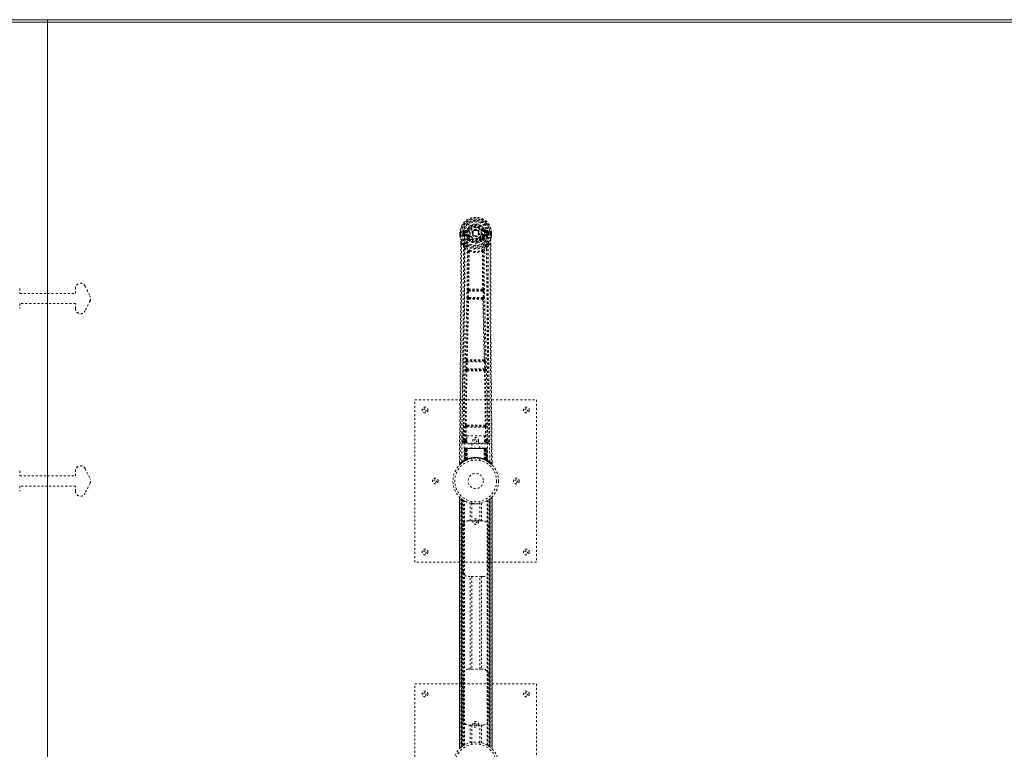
# Model space of a CAD drawing. Header units: inches. Extents: x 38 to 229, y 77 to 137.
# Tile 6 of 8: x 132 to 180, y 101 to 137. Entities that reach past the tile are written whole.
import ezdxf

# ---------------------------------------------------------------- set-up
doc = ezdxf.new("R2010")
doc.units = ezdxf.units.IN
doc.header["$MEASUREMENT"] = 0
doc.linetypes.add('SLD-Dashed', pattern=[0.075, 0.05, -0.025])
doc.linetypes.add('SLD-Solid', pattern=[0])

msp = doc.modelspace()

# ---------------------------------------------------------------- linework, layer by layer
at = {"color": 7, "linetype": 'SLD-Solid', "lineweight": 15}
for p, q in [((37.543, 136.911), (133.293, 136.911)), ((133.293, 136.793), (37.661, 136.793)), ((133.293, 136.793), (37.661, 136.793)), ((133.293, 136.793), (133.293, 136.911)), ((133.293, 136.911), (229.043, 136.911)), ((133.293, 136.911), (133.293, 136.793)), ((133.293, 136.793), (133.293, 77.529)), ((228.925, 136.793), (133.293, 136.793)), ((133.293, 77.529), (133.293, 136.793)), ((228.925, 136.793), (133.293, 136.793))]:
    msp.add_line(p, q, dxfattribs=at)
at = {"color": 7, "linetype": 'SLD-Dashed', "lineweight": 0}
for p, q in [((153.631, 126.392), (153.632, 126.275)), ((153.635, 126.392), (153.631, 126.392)), ((153.632, 126.393), (153.633, 126.275)), ((153.632, 126.275), (153.632, 126.271)), ((153.688, 126.392), (153.635, 126.392)), ((153.661, 126.391), (153.661, 126.275)), ((153.711, 126.391), (153.688, 126.392)), ((153.717, 126.391), (153.711, 126.391)), ((153.867, 126.391), (153.717, 126.391)), ((153.782, 126.318), (153.782, 126.39)), ((153.782, 126.318), (153.812, 126.32)), ((153.782, 126.318), (153.782, 126.318)), ((153.817, 126.39), (153.812, 126.39)), ((153.812, 126.39), (153.812, 126.32)), ((153.812, 126.319), (153.818, 126.3)), ((153.818, 126.313), (153.817, 126.39)), ((153.818, 126.3), (153.818, 126.313)), ((153.824, 126.276), (153.827, 126.271)), ((153.837, 126.261), (153.827, 126.271)), ((153.954, 126.535), (153.835, 126.512)), ((153.852, 126.324), (153.852, 126.294)), ((153.852, 126.324), (153.982, 126.324)), ((153.982, 126.269), (153.852, 126.294)), ((153.852, 126.294), (153.982, 126.294)), ((153.865, 126.476), (153.982, 126.496)), ((153.865, 126.476), (153.865, 126.446)), ((153.982, 126.476), (153.865, 126.476)), ((153.982, 126.446), (153.865, 126.446)), ((153.982, 126.496), (153.982, 126.476)), ((153.982, 126.446), (153.982, 126.476)), ((153.982, 126.324), (153.982, 126.294)), ((153.982, 126.269), (153.982, 126.294)), ((153.987, 126.563), (154.042, 126.54)), ((154.038, 126.531), (154.042, 126.54)), ((154.042, 126.54), (154.064, 126.53)), ((154.567, 126.385), (154.566, 126.369)), ((154.567, 126.393), (154.567, 126.385)), ((154.757, 126.53), (154.78, 126.54)), ((154.78, 126.54), (154.784, 126.531)), ((154.839, 126.496), (154.956, 126.476)), ((154.839, 126.496), (154.839, 126.476)), ((154.956, 126.476), (154.839, 126.476)), ((154.839, 126.446), (154.839, 126.476)), ((154.956, 126.446), (154.839, 126.446)), ((154.839, 126.324), (154.839, 126.294)), ((154.839, 126.324), (154.969, 126.324)), ((154.969, 126.294), (154.839, 126.269)), ((154.839, 126.269), (154.839, 126.294)), ((154.839, 126.294), (154.969, 126.294)), ((154.986, 126.512), (154.867, 126.535)), ((154.954, 126.392), (154.954, 126.391)), ((155.104, 126.391), (154.954, 126.391)), ((154.956, 126.446), (154.956, 126.476)), ((154.969, 126.294), (154.969, 126.324)), ((154.994, 126.272), (154.984, 126.261)), ((154.994, 126.272), (154.997, 126.276)), ((155.004, 126.39), (155.01, 126.39)), ((155.004, 126.313), (155.004, 126.39)), ((155.009, 126.319), (155.004, 126.3)), ((155.004, 126.3), (155.004, 126.313)), ((155.009, 126.32), (155.01, 126.39)), ((155.009, 126.32), (155.039, 126.318)), ((155.039, 126.391), (155.039, 126.318)), ((155.039, 126.391), (155.039, 126.391)), ((155.039, 126.318), (155.039, 126.318)), ((155.11, 126.391), (155.104, 126.391)), ((155.133, 126.392), (155.11, 126.391)), ((155.186, 126.392), (155.133, 126.392)), ((155.16, 126.275), (155.161, 126.391)), ((155.19, 126.392), (155.186, 126.392)), ((155.189, 126.275), (155.189, 126.393)), ((155.19, 126.392), (155.19, 126.275)), ((155.19, 126.271), (155.19, 126.275)), ((153.674, 125.893), (153.674, 125.791)), ((153.675, 125.892), (153.675, 125.79)), ((153.704, 125.891), (153.8, 125.776)), ((153.837, 126.261), (153.953, 126.24)), ((154.037, 126.228), (154.03, 126.239)), ((154.064, 126.239), (154.037, 126.228)), ((154.039, 126.079), (154.039, 126.102)), ((154.058, 126.034), (154.046, 126.051)), ((154.063, 126.107), (154.063, 126.084)), ((154.784, 126.228), (154.757, 126.239)), ((154.759, 126.084), (154.759, 126.107)), ((154.775, 126.051), (154.764, 126.034)), ((154.782, 126.079), (154.782, 126.102)), ((154.792, 126.239), (154.784, 126.228)), ((154.869, 126.24), (154.984, 126.261)), ((154.984, 126.261), (154.984, 126.261)), ((154.984, 126.261), (154.984, 126.261)), ((155.022, 125.776), (155.118, 125.891)), ((155.146, 125.803), (155.146, 125.892)), ((155.147, 125.893), (155.147, 125.804)), ((153.859, 125.664), (153.8, 125.776)), ((155.022, 125.776), (154.962, 125.664)), ((131.918, 123.661), (131.918, 123.411)), ((131.918, 123.411), (133.293, 123.411)), ((133.293, 123.411), (134.668, 123.411)), ((134.668, 123.411), (134.668, 123.661)), ((135.141, 123.773), (135.391, 123.273)), ((154, 123.211), (154.012, 123.52)), ((154.012, 123.52), (154.015, 123.554)), ((154.032, 123.61), (154.031, 123.61)), ((154.045, 123.209), (154.057, 123.518)), ((154.057, 123.518), (154.765, 123.518)), ((154.075, 123.563), (154.076, 123.563)), ((154.746, 123.563), (154.075, 123.563)), ((154.746, 123.563), (154.746, 123.563)), ((154.765, 123.518), (154.777, 123.209)), ((154.791, 123.61), (154.79, 123.61)), ((154.809, 123.52), (154.807, 123.554)), ((154.821, 123.211), (154.809, 123.52)), ((133.293, 122.911), (131.918, 122.911)), ((131.918, 122.911), (131.918, 122.661)), ((134.668, 122.911), (133.293, 122.911)), ((134.668, 122.661), (134.668, 122.911)), ((135.391, 123.049), (135.141, 122.549)), ((154.023, 123.117), (154.01, 123.121)), ((154.777, 123.209), (154.045, 123.209)), ((154.067, 123.16), (154.055, 123.164)), ((154.055, 123.164), (154.767, 123.164)), ((154.767, 123.164), (154.754, 123.16)), ((154.798, 123.117), (154.811, 123.121)), ((153.931, 119.689), (153.942, 120.041)), ((153.955, 120.132), (153.955, 120.131)), ((153.975, 119.687), (153.986, 120.04)), ((153.986, 120.04), (154.835, 120.04)), ((154, 120.085), (154, 120.085)), ((154.822, 120.085), (154, 120.085)), ((154.821, 120.085), (154.822, 120.085)), ((154.835, 120.04), (154.846, 119.687)), ((154.867, 120.131), (154.866, 120.132)), ((154.891, 119.689), (154.88, 120.041)), ((153.938, 119.599), (153.944, 119.596)), ((154.846, 119.687), (153.975, 119.687)), ((153.988, 119.64), (153.983, 119.643)), ((153.983, 119.643), (154.839, 119.643)), ((154.839, 119.643), (154.833, 119.64)), ((154.878, 119.596), (154.883, 119.599)), ((151.411, 110.161), (151.411, 118.161)), ((151.411, 118.161), (157.411, 118.161)), ((157.411, 118.161), (157.411, 110.161)), ((153.802, 116.918), (153.795, 116.104)), ((153.887, 116.158), (153.894, 116.818)), ((153.931, 116.157), (153.938, 116.817)), ((153.985, 116.908), (153.936, 116.907)), ((153.938, 116.817), (154.883, 116.817)), ((153.947, 116.861), (153.995, 116.861)), ((153.995, 116.861), (154.827, 116.861)), ((154.827, 116.861), (154.874, 116.861)), ((154.885, 116.907), (154.837, 116.908)), ((154.883, 116.817), (154.89, 116.157)), ((154.935, 116.158), (154.928, 116.818)), ((155.027, 116.104), (155.02, 116.918)), ((153.794, 116.104), (153.794, 116.103)), ((153.794, 116.103), (153.795, 116.093)), ((153.794, 116.1), (153.797, 116.083)), ((153.931, 116.112), (153.931, 116.157)), ((153.974, 116.157), (153.931, 116.157)), ((153.974, 116.112), (153.931, 116.112)), ((153.974, 116.384), (154.835, 116.384)), ((153.974, 116.018), (153.974, 116.384)), ((154.835, 116.384), (154.835, 116.018)), ((154.835, 116.157), (154.89, 116.157)), ((154.835, 116.112), (154.89, 116.112)), ((154.935, 116.158), (154.89, 116.157)), ((154.89, 116.112), (154.89, 116.157)), ((155.024, 116.083), (155.027, 116.1)), ((155.027, 116.103), (155.027, 116.104)), ((155.027, 116.093), (155.027, 116.103)), ((153.839, 116.055), (153.839, 115.995)), ((153.974, 116.055), (153.839, 116.055)), ((153.839, 115.995), (154.982, 115.995)), ((153.864, 115.757), (153.843, 115.151)), ((153.878, 115.757), (153.857, 115.159)), ((153.878, 115.757), (153.864, 115.757)), ((153.898, 115.76), (153.876, 115.167)), ((153.896, 115.757), (153.876, 115.17)), ((153.895, 115.786), (153.891, 115.785)), ((153.896, 115.786), (153.896, 115.786)), ((153.963, 115.757), (153.896, 115.757)), ((153.903, 115.757), (153.903, 115.2)), ((153.904, 115.786), (153.904, 115.784)), ((153.909, 115.786), (153.904, 115.786)), ((153.917, 115.786), (153.908, 115.786)), ((153.908, 115.757), (154.913, 115.757)), ((153.908, 115.202), (153.908, 115.757)), ((153.916, 115.206), (153.917, 115.757)), ((153.921, 115.786), (153.917, 115.786)), ((153.921, 115.757), (153.921, 115.208)), ((154.901, 115.757), (153.921, 115.757)), ((153.993, 115.786), (153.926, 115.786)), ((153.935, 115.757), (153.935, 115.215)), ((153.939, 115.757), (153.935, 115.757)), ((153.939, 115.757), (154.883, 115.757)), ((153.939, 115.216), (153.939, 115.757)), ((153.944, 115.205), (153.963, 115.757)), ((153.964, 115.757), (153.945, 115.206)), ((153.963, 115.757), (153.964, 115.757)), ((154.835, 116.018), (153.974, 116.018)), ((153.988, 115.234), (153.993, 115.758)), ((153.994, 115.757), (153.99, 115.235)), ((153.994, 115.757), (153.993, 115.758)), ((154.827, 115.757), (153.994, 115.757)), ((154.827, 115.786), (153.995, 115.786)), ((154.216, 116.018), (154.216, 115.786)), ((154.606, 115.786), (154.606, 116.018)), ((154.829, 115.758), (154.827, 115.757)), ((154.832, 115.235), (154.827, 115.757)), ((154.895, 115.786), (154.829, 115.786)), ((154.829, 115.758), (154.834, 115.234)), ((154.982, 116.055), (154.835, 116.055)), ((154.857, 115.757), (154.859, 115.757)), ((154.876, 115.206), (154.857, 115.757)), ((154.925, 115.757), (154.859, 115.757)), ((154.859, 115.757), (154.878, 115.205)), ((154.886, 115.757), (154.883, 115.757)), ((154.883, 115.757), (154.883, 115.216)), ((154.886, 115.215), (154.886, 115.757)), ((154.904, 115.786), (154.9, 115.786)), ((154.901, 115.208), (154.901, 115.757)), ((154.914, 115.786), (154.904, 115.786)), ((154.905, 115.757), (154.905, 115.206)), ((154.918, 115.786), (154.913, 115.786)), ((154.913, 115.757), (154.913, 115.202)), ((154.919, 115.2), (154.918, 115.757)), ((154.945, 115.167), (154.923, 115.76)), ((154.925, 115.757), (154.946, 115.17)), ((154.93, 115.785), (154.926, 115.786)), ((154.944, 115.757), (154.965, 115.159)), ((154.957, 115.757), (154.944, 115.757)), ((154.957, 115.757), (154.978, 115.151)), ((154.982, 115.995), (154.982, 116.055)), ((153.605, 115.104), (153.604, 115.019)), ((153.765, 115.085), (153.825, 115.122)), ((153.829, 115.126), (153.842, 115.134)), ((153.843, 115.151), (153.857, 115.159)), ((153.86, 115.145), (153.927, 115.179)), ((153.876, 115.17), (153.944, 115.205)), ((153.883, 115.176), (153.888, 115.175)), ((153.903, 115.2), (153.908, 115.202)), ((153.916, 115.174), (153.903, 115.2)), ((153.916, 115.174), (153.907, 115.169)), ((153.921, 115.176), (153.908, 115.202)), ((153.929, 115.18), (153.916, 115.206)), ((153.921, 115.176), (153.916, 115.174)), ((153.933, 115.182), (153.921, 115.208)), ((153.947, 115.188), (153.921, 115.176)), ((153.927, 115.179), (153.928, 115.18)), ((153.929, 115.18), (153.933, 115.182)), ((153.947, 115.188), (153.935, 115.215)), ((153.945, 115.206), (153.944, 115.205)), ((153.988, 115.234), (153.99, 115.235)), ((153.991, 115.207), (153.994, 115.208)), ((154.211, 115.268), (154.211, 115.172)), ((154.611, 115.172), (154.611, 115.268)), ((154.828, 115.208), (154.831, 115.207)), ((154.832, 115.235), (154.834, 115.234)), ((154.883, 115.216), (154.871, 115.19)), ((154.875, 115.188), (154.871, 115.19)), ((154.886, 115.215), (154.875, 115.188)), ((154.878, 115.205), (154.876, 115.206)), ((154.878, 115.205), (154.946, 115.17)), ((154.901, 115.208), (154.888, 115.182)), ((154.888, 115.182), (154.893, 115.18)), ((154.905, 115.206), (154.893, 115.18)), ((154.893, 115.18), (154.895, 115.179)), ((154.895, 115.179), (154.961, 115.145)), ((154.913, 115.202), (154.901, 115.176)), ((154.906, 115.174), (154.901, 115.176)), ((154.919, 115.2), (154.906, 115.174)), ((154.913, 115.202), (154.919, 115.2)), ((154.965, 115.159), (154.978, 115.151)), ((154.979, 115.134), (154.993, 115.126)), ((155.217, 115.019), (155.217, 115.103)), ((131.918, 114.661), (131.918, 114.411)), ((134.668, 114.411), (134.668, 114.661)), ((135.141, 114.773), (135.391, 114.273)), ((153.604, 115.019), (153.634, 115.019)), ((153.654, 114.997), (153.755, 115.078)), ((155.188, 115.019), (155.167, 114.997)), ((131.918, 114.411), (133.293, 114.411)), ((133.293, 114.411), (134.668, 114.411)), ((133.293, 113.911), (131.918, 113.911)), ((131.918, 113.911), (131.918, 113.661)), ((134.668, 113.911), (133.293, 113.911)), ((134.668, 113.661), (134.668, 113.911)), ((135.391, 114.049), (135.141, 113.549)), ((153.606, 113.376), (153.606, 100.946)), ((153.606, 100.947), (153.606, 113.375)), ((153.606, 113.375), (153.606, 113.374)), ((153.606, 113.374), (153.606, 100.947)), ((153.618, 100.959), (153.618, 113.363)), ((153.696, 101.029), (153.696, 113.292)), ((153.696, 113.292), (153.696, 101.029)), ((153.7, 113.288), (153.7, 101.033)), ((153.741, 113.257), (153.704, 113.285)), ((153.704, 101.036), (153.704, 113.285)), ((153.704, 113.285), (153.704, 101.036)), ((153.71, 113.281), (153.71, 101.041)), ((153.719, 101.048), (153.719, 113.273)), ((153.72, 101.049), (153.72, 113.272)), ((153.722, 113.271), (153.722, 101.05)), ((153.724, 113.269), (153.724, 101.052)), ((153.755, 113.247), (153.755, 101.075)), ((153.812, 113.208), (153.808, 113.211)), ((153.812, 101.113), (153.812, 113.208)), ((153.838, 101.129), (153.838, 113.193)), ((153.855, 101.139), (153.855, 113.182)), ((154.966, 101.139), (154.966, 113.182)), ((154.984, 101.129), (154.984, 113.193)), ((155.009, 101.113), (155.009, 113.208)), ((155.075, 101.069), (155.075, 113.253)), ((155.097, 101.052), (155.097, 113.269)), ((155.099, 101.05), (155.099, 113.271)), ((155.101, 113.272), (155.103, 113.274)), ((155.101, 113.272), (155.101, 101.049)), ((155.105, 113.276), (155.105, 101.046)), ((155.121, 113.289), (155.115, 113.283)), ((155.115, 113.284), (155.121, 113.288)), ((155.117, 113.285), (155.117, 101.036)), ((155.117, 101.036), (155.117, 113.285)), ((155.12, 101.034), (155.12, 113.287)), ((155.126, 113.292), (155.121, 113.288)), ((155.121, 101.033), (155.121, 113.288)), ((155.126, 113.292), (155.126, 101.029)), ((155.126, 101.029), (155.126, 113.292)), ((155.204, 113.363), (155.204, 100.959)), ((155.216, 100.945), (155.216, 113.376)), ((155.216, 113.375), (155.216, 100.947)), ((155.216, 100.947), (155.216, 113.374)), ((154.129, 112.196), (154.129, 113.072)), ((154.211, 113.15), (154.211, 113.053)), ((154.213, 113.053), (154.213, 112.196)), ((154.608, 112.196), (154.608, 113.053)), ((154.611, 113.053), (154.611, 113.15)), ((154.692, 113.072), (154.692, 112.196)), ((154.046, 112.196), (154.129, 112.196)), ((154.692, 112.196), (154.129, 112.196)), ((154.692, 112.196), (154.776, 112.196)), ((153.796, 109.696), (153.796, 111.946)), ((155.026, 111.946), (155.026, 109.696)), ((157.411, 110.161), (151.411, 110.161)), ((154.129, 109.446), (154.046, 109.446)), ((154.129, 104.876), (154.129, 109.446)), ((154.692, 109.446), (154.129, 109.446)), ((154.213, 109.446), (154.213, 104.876)), ((154.608, 104.876), (154.608, 109.446)), ((154.692, 109.446), (154.692, 104.876)), ((154.776, 109.446), (154.692, 109.446)), ((153.796, 102.376), (153.796, 104.626)), ((154.046, 104.876), (154.129, 104.876)), ((154.692, 104.876), (154.129, 104.876)), ((154.692, 104.876), (154.776, 104.876)), ((155.026, 104.626), (155.026, 102.376)), ((151.411, 96.161), (151.411, 104.161)), ((151.411, 104.161), (157.411, 104.161)), ((157.411, 104.161), (157.411, 96.161)), ((154.129, 102.126), (154.046, 102.126)), ((154.129, 101.25), (154.129, 102.126)), ((154.129, 102.126), (154.692, 102.126)), ((154.213, 102.126), (154.213, 101.268)), ((154.608, 101.268), (154.608, 102.126)), ((154.692, 102.126), (154.692, 101.25)), ((154.776, 102.126), (154.692, 102.126)), ((153.696, 101.029), (153.7, 101.033)), ((153.706, 101.038), (153.7, 101.033)), ((153.71, 101.041), (153.727, 101.054)), ((153.72, 101.049), (153.719, 101.048)), ((154.211, 101.268), (154.211, 101.172)), ((154.611, 101.172), (154.611, 101.268)), ((155.009, 101.113), (155.014, 101.11)), ((155.081, 101.064), (155.117, 101.036)), ((155.121, 101.033), (155.126, 101.029)), ((155.216, 100.947), (155.215, 100.947))]:
    msp.add_line(p, q, dxfattribs=at)
at = {"color": 7, "linetype": 'SLD-Dashed', "lineweight": 0, "flags": 128}
for points in [[(153.985, 126.421), (153.99, 126.499), (154.013, 126.575), (154.052, 126.645), (154.106, 126.706), (154.172, 126.755), (154.246, 126.792), (154.327, 126.814), (154.411, 126.821), (154.494, 126.814), (154.575, 126.792), (154.65, 126.755), (154.715, 126.706), (154.769, 126.645), (154.808, 126.575), (154.831, 126.499), (154.836, 126.421)], [(153.631, 126.392), (153.631, 126.392), (153.632, 126.392), (153.634, 126.392), (153.638, 126.391), (153.643, 126.391), (153.648, 126.391), (153.654, 126.391), (153.661, 126.391)], [(153.661, 126.275), (153.655, 126.275), (153.649, 126.275), (153.643, 126.275), (153.638, 126.275), (153.635, 126.275), (153.632, 126.275), (153.631, 126.275), (153.632, 126.275)], [(153.632, 126.275), (153.644, 126.18), (153.66, 126.105)], [(153.632, 126.271), (153.633, 126.271), (153.635, 126.271), (153.637, 126.272), (153.641, 126.272), (153.646, 126.273), (153.65, 126.274), (153.656, 126.274), (153.661, 126.275)], [(153.632, 126.271), (153.643, 126.183), (153.662, 126.094)], [(153.723, 115.113), (153.728, 116.704), (153.747, 118.293), (153.777, 119.879), (153.815, 121.462), (153.845, 122.702), (153.868, 123.937), (153.878, 125.168), (153.868, 126.391)], [(153.812, 126.319), (153.812, 126.32), (153.812, 126.32)], [(153.818, 126.313), (153.834, 126.321), (153.852, 126.324)], [(153.865, 126.446), (153.842, 126.45), (153.823, 126.463)], [(153.832, 115.168), (153.838, 116.755), (153.859, 118.34), (153.891, 119.922), (153.932, 121.501), (153.963, 122.738), (153.988, 123.971), (153.997, 125.2), (153.985, 126.421)], [(154.092, 126.519), (154.086, 126.521), (154.081, 126.523), (154.077, 126.525), (154.072, 126.527), (154.069, 126.528), (154.066, 126.529), (154.065, 126.53), (154.064, 126.53)], [(154.73, 126.519), (154.735, 126.521), (154.74, 126.523), (154.745, 126.525), (154.749, 126.527), (154.752, 126.528), (154.755, 126.529), (154.757, 126.53), (154.757, 126.53)], [(154.99, 115.168), (154.983, 116.755), (154.963, 118.339), (154.93, 119.922), (154.89, 121.501), (154.858, 122.738), (154.834, 123.971), (154.824, 125.199), (154.836, 126.421)], [(155.099, 115.113), (155.093, 116.704), (155.075, 118.293), (155.044, 119.879), (155.006, 121.462), (154.977, 122.702), (154.953, 123.937), (154.944, 125.168), (154.954, 126.391)], [(154.999, 126.463), (154.979, 126.45), (154.956, 126.446)], [(154.969, 126.324), (154.987, 126.321), (155.004, 126.313)], [(155.009, 126.32), (155.009, 126.319), (155.009, 126.319)], [(155.01, 126.39), (155.013, 126.39), (155.02, 126.391), (155.029, 126.391), (155.039, 126.391)], [(155.159, 126.094), (155.176, 126.172), (155.19, 126.271)], [(155.19, 126.275), (155.19, 126.275), (155.189, 126.275), (155.187, 126.275), (155.183, 126.275), (155.178, 126.275), (155.173, 126.275), (155.167, 126.275), (155.16, 126.275)], [(155.19, 126.271), (155.189, 126.271), (155.187, 126.271), (155.184, 126.272), (155.18, 126.272), (155.176, 126.273), (155.171, 126.274), (155.166, 126.274), (155.16, 126.275)], [(155.161, 126.391), (155.167, 126.391), (155.173, 126.391), (155.179, 126.391), (155.183, 126.391), (155.187, 126.391), (155.19, 126.392), (155.191, 126.392), (155.19, 126.392)], [(155.19, 126.275), (155.177, 126.18), (155.161, 126.105)], [(153.674, 125.791), (153.671, 123.174), (153.654, 120.458), (153.63, 117.737), (153.604, 115.019)], [(153.704, 125.891), (153.705, 125.077), (153.704, 124.229), (153.702, 123.345), (153.698, 122.542), (153.695, 122.025), (153.692, 121.483), (153.688, 120.916), (153.683, 120.353), (153.679, 119.865), (153.673, 119.218), (153.667, 118.53), (153.66, 117.801), (153.654, 117.124), (153.634, 115.019)], [(153.66, 126.105), (153.66, 126.099), (153.662, 126.094)], [(153.842, 125.816), (153.742, 125.939), (153.662, 126.094)], [(153.674, 125.893), (153.674, 125.892), (153.675, 125.892), (153.677, 125.892), (153.681, 125.892), (153.686, 125.891), (153.692, 125.891), (153.698, 125.891), (153.704, 125.891)], [(153.98, 126.217), (153.967, 126.234), (153.953, 126.24)], [(154.039, 126.102), (154.008, 126.152), (153.98, 126.217)], [(154.037, 126.228), (154.063, 126.167), (154.091, 126.12)], [(154.058, 126.034), (154.133, 125.974), (154.183, 125.948)], [(154.092, 126.251), (154.086, 126.249), (154.081, 126.246), (154.077, 126.244), (154.072, 126.243), (154.069, 126.241), (154.066, 126.24), (154.065, 126.239), (154.064, 126.239)], [(154.464, 126.238), (154.422, 126.229), (154.406, 126.228)], [(154.638, 125.948), (154.688, 125.974), (154.764, 126.034)], [(154.73, 126.251), (154.735, 126.249), (154.74, 126.246), (154.745, 126.244), (154.749, 126.243), (154.752, 126.241), (154.755, 126.24), (154.757, 126.239), (154.757, 126.239)], [(154.782, 126.102), (154.813, 126.152), (154.841, 126.217)], [(154.841, 126.217), (154.855, 126.234), (154.869, 126.24)], [(154.979, 125.816), (155.08, 125.939), (155.159, 126.094)], [(155.118, 125.891), (155.117, 125.153), (155.117, 124.373), (155.119, 123.55), (155.123, 122.684), (155.127, 121.887), (155.133, 121.058), (155.134, 120.867), (155.136, 120.675), (155.137, 120.481), (155.138, 120.348), (155.139, 120.218), (155.14, 120.082), (155.142, 119.941), (155.146, 119.487), (155.15, 118.983), (155.155, 118.427), (155.159, 118.076), (155.162, 117.704), (155.166, 117.301), (155.17, 116.925), (155.174, 116.435), (155.179, 115.999), (155.182, 115.618), (155.185, 115.291), (155.187, 115.019)], [(155.118, 125.891), (155.124, 125.891), (155.13, 125.891), (155.136, 125.891), (155.141, 125.892), (155.144, 125.892), (155.147, 125.892), (155.148, 125.892), (155.147, 125.893)], [(155.147, 125.804), (155.15, 123.175), (155.167, 120.457), (155.192, 117.738), (155.218, 115.019)], [(155.159, 126.094), (155.161, 126.099), (155.161, 126.105)], [(153.8, 125.776), (153.8, 125.035), (153.799, 124.264), (153.796, 123.461), (153.792, 122.695), (153.787, 121.919), (153.781, 121.143), (153.775, 120.387), (153.768, 119.662), (153.762, 118.986), (153.755, 118.23), (153.748, 117.52), (153.741, 116.823), (153.734, 116.101)], [(153.859, 125.664), (153.85, 122.477), (153.825, 119.289), (153.794, 116.1)], [(153.859, 125.664), (153.943, 125.566), (154.041, 125.479)], [(153.937, 125.728), (153.947, 125.719), (153.952, 125.713)], [(154.032, 123.61), (154.042, 124.542), (154.043, 125.471)], [(154.089, 125.488), (154.084, 125.497), (154.077, 125.504), (154.069, 125.508), (154.061, 125.508), (154.054, 125.505), (154.047, 125.498), (154.043, 125.49), (154.041, 125.479)], [(154.079, 125.478), (154.078, 124.548), (154.067, 123.615)], [(154.089, 125.488), (154.082, 125.484), (154.08, 125.481), (154.079, 125.479), (154.079, 125.478)], [(154.781, 125.479), (154.779, 125.49), (154.774, 125.498), (154.768, 125.505), (154.76, 125.508), (154.752, 125.508), (154.744, 125.504), (154.738, 125.497), (154.733, 125.488)], [(154.743, 125.478), (154.742, 125.479), (154.742, 125.481), (154.739, 125.484), (154.733, 125.488)], [(154.754, 123.615), (154.743, 124.548), (154.743, 125.478)], [(154.79, 123.61), (154.779, 124.542), (154.778, 125.471)], [(154.781, 125.479), (154.878, 125.566), (154.962, 125.664)], [(154.869, 125.713), (154.875, 125.719), (154.884, 125.728)], [(155.027, 116.1), (154.997, 119.289), (154.971, 122.477), (154.962, 125.664)], [(155.087, 116.101), (155.084, 116.477), (155.08, 116.906), (155.075, 117.375), (155.071, 117.8), (155.069, 118.023), (155.067, 118.245), (155.065, 118.468), (155.062, 118.721), (155.06, 118.976), (155.057, 119.223), (155.053, 119.726), (155.048, 120.194), (155.045, 120.626), (155.041, 121.049), (155.037, 121.539), (155.031, 122.38), (155.027, 123.228), (155.023, 124.105), (155.021, 124.96), (155.022, 125.776)], [(154.012, 123.52), (154.017, 123.52), (154.028, 123.519), (154.042, 123.519), (154.057, 123.518)], [(154.057, 123.518), (154.058, 123.527), (154.059, 123.535), (154.063, 123.55), (154.069, 123.559), (154.072, 123.562), (154.074, 123.563), (154.075, 123.563)], [(154.765, 123.518), (154.773, 123.518), (154.78, 123.519), (154.787, 123.519), (154.794, 123.519), (154.799, 123.52), (154.804, 123.52), (154.807, 123.52), (154.809, 123.52)], [(153.955, 120.132), (153.99, 121.627), (154.023, 123.117)], [(153.99, 120.134), (154.025, 121.63), (154.059, 123.122)], [(154, 123.211), (154.002, 123.211), (154.005, 123.211), (154.01, 123.211), (154.015, 123.21), (154.022, 123.21), (154.029, 123.21), (154.037, 123.21), (154.045, 123.209)], [(154.055, 123.164), (154.05, 123.168), (154.046, 123.178), (154.044, 123.193), (154.044, 123.201), (154.045, 123.209)], [(154.763, 123.122), (154.796, 121.63), (154.832, 120.134)], [(154.777, 123.209), (154.777, 123.201), (154.777, 123.193), (154.775, 123.178), (154.772, 123.168), (154.767, 123.164)], [(154.777, 123.209), (154.785, 123.21), (154.792, 123.21), (154.8, 123.21), (154.806, 123.21), (154.812, 123.211), (154.816, 123.211), (154.819, 123.211), (154.821, 123.211)], [(154.866, 120.132), (154.831, 121.627), (154.798, 123.117)], [(153.942, 120.041), (153.943, 120.075), (153.944, 120.077)], [(153.942, 120.041), (153.943, 120.041), (153.946, 120.041), (153.951, 120.041), (153.956, 120.041), (153.963, 120.041), (153.97, 120.041), (153.978, 120.04), (153.986, 120.04)], [(153.96, 120.112), (153.958, 120.114), (153.955, 120.132)], [(154.835, 120.04), (154.843, 120.04), (154.851, 120.041), (154.859, 120.041), (154.865, 120.041), (154.871, 120.041), (154.875, 120.041), (154.878, 120.041), (154.88, 120.041)], [(154.88, 120.041), (154.878, 120.075), (154.878, 120.077)], [(153.903, 116.906), (153.919, 118.252), (153.944, 119.596)], [(153.931, 119.689), (153.932, 119.689), (153.936, 119.689), (153.94, 119.689), (153.946, 119.688), (153.952, 119.688), (153.959, 119.688), (153.967, 119.688), (153.975, 119.687)], [(153.936, 116.907), (153.953, 118.254), (153.978, 119.599)], [(154.844, 119.599), (154.869, 118.254), (154.885, 116.907)], [(154.846, 119.687), (154.854, 119.688), (154.862, 119.688), (154.869, 119.688), (154.876, 119.688), (154.882, 119.689), (154.886, 119.689), (154.889, 119.689), (154.891, 119.689)], [(154.918, 116.906), (154.902, 118.252), (154.878, 119.596)], [(153.894, 116.818), (153.898, 116.818), (153.908, 116.818), (153.923, 116.817), (153.938, 116.817)], [(153.947, 116.861), (153.93, 116.865), (153.92, 116.873)], [(153.985, 116.908), (154.196, 116.908), (154.411, 116.908), (154.625, 116.908), (154.837, 116.908)], [(153.995, 116.861), (154.199, 116.861), (154.405, 116.861), (154.617, 116.861), (154.827, 116.861)], [(154.883, 116.817), (154.899, 116.817), (154.913, 116.818), (154.923, 116.818), (154.928, 116.818)], [(153.887, 116.158), (153.817, 116.129), (153.796, 116.103)], [(153.839, 116.055), (153.862, 116.084), (153.931, 116.112)], [(153.887, 116.158), (153.891, 116.158), (153.901, 116.157), (153.915, 116.157), (153.931, 116.157)], [(154.89, 116.112), (154.959, 116.084), (154.982, 116.055)], [(155.027, 116.1), (155.004, 116.129), (154.935, 116.158)], [(153.864, 115.757), (153.867, 115.757), (153.876, 115.757), (153.888, 115.757), (153.903, 115.757)], [(153.917, 115.757), (153.902, 115.757), (153.89, 115.757), (153.881, 115.757), (153.878, 115.757)], [(153.896, 115.757), (153.896, 115.757), (153.898, 115.757), (153.902, 115.757), (153.907, 115.757), (153.913, 115.757), (153.92, 115.757), (153.927, 115.757), (153.935, 115.757)], [(153.917, 115.784), (153.913, 115.785), (153.911, 115.785), (153.91, 115.786), (153.91, 115.786)], [(153.974, 115.776), (153.968, 115.767), (153.964, 115.757)], [(153.993, 115.758), (153.978, 115.772), (153.974, 115.776)], [(154.829, 115.758), (154.844, 115.772), (154.847, 115.776)], [(154.857, 115.757), (154.854, 115.767), (154.847, 115.776)], [(154.886, 115.757), (154.894, 115.757), (154.902, 115.757), (154.909, 115.757), (154.915, 115.757), (154.92, 115.757), (154.923, 115.757), (154.925, 115.757), (154.925, 115.757)], [(154.897, 115.786), (154.895, 115.786), (154.894, 115.786)], [(154.912, 115.786), (154.912, 115.786), (154.911, 115.785), (154.908, 115.785), (154.904, 115.784)], [(154.944, 115.757), (154.94, 115.757), (154.932, 115.757), (154.919, 115.757), (154.905, 115.757)], [(154.925, 115.786), (154.925, 115.786), (154.924, 115.785), (154.922, 115.785), (154.918, 115.784)], [(154.918, 115.757), (154.933, 115.757), (154.946, 115.757), (154.954, 115.757), (154.957, 115.757)], [(154.925, 115.757), (154.924, 115.764), (154.924, 115.765)], [(153.939, 115.216), (153.943, 115.206), (153.947, 115.198), (153.95, 115.192), (153.951, 115.19)], [(154.945, 115.154), (154.938, 115.157), (154.906, 115.174)], [(154.947, 115.162), (154.946, 115.168), (154.946, 115.17)], [(154.985, 115.134), (154.978, 115.145), (154.974, 115.159)], [(154.978, 115.145), (154.977, 115.151), (154.977, 115.152)], [(153.607, 115.019), (153.609, 115.012), (153.612, 115.004), (153.617, 114.998), (153.624, 114.993), (153.631, 114.99), (153.638, 114.989), (153.645, 114.991), (153.652, 114.995)], [(155.169, 114.999), (155.176, 114.995), (155.184, 114.993), (155.193, 114.992), (155.2, 114.994), (155.207, 114.997), (155.213, 115.003), (155.216, 115.009), (155.217, 115.017)], [(155.218, 115.019), (155.217, 115.02), (155.215, 115.019), (155.209, 115.019), (155.199, 115.019), (155.193, 115.019), (155.188, 115.019)], [(153.715, 101.045), (153.717, 101.046), (153.719, 101.048)], [(154.213, 101.268), (154.224, 101.27), (154.231, 101.271)], [(155.105, 101.046), (155.116, 101.037), (155.122, 101.033)]]:
    msp.add_lwpolyline(points, dxfattribs=at)
at = {"color": 7, "linetype": 'SLD-Dashed', "lineweight": 0}
for centre, radius in [((154.411, 126.385), 0.7), ((154.411, 126.385), 0.69), ((154.411, 126.385), 0.623), ((154.411, 126.385), 0.32), ((154.411, 126.385), 0.275), ((154.411, 126.385), 0.187), ((154.411, 126.385), 0.157), ((154.411, 126.385), 0.142), ((154.411, 126.385), 0.14), ((154.411, 126.385), 0.138), ((151.911, 117.661), 0.141), ((151.911, 117.661), 0.0625), ((156.911, 117.661), 0.141), ((156.911, 117.661), 0.0625), ((154.411, 116.161), 0.141), ((154.411, 116.161), 0.0625), ((154.411, 114.161), 1.125), ((154.411, 114.161), 1.03), ((152.411, 114.161), 0.141), ((152.411, 114.161), 0.0625), ((154.411, 114.161), 0.375), ((156.411, 114.161), 0.141), ((156.411, 114.161), 0.0625), ((154.411, 112.161), 0.141), ((154.411, 112.161), 0.0625), ((151.911, 110.661), 0.141), ((151.911, 110.661), 0.0625), ((156.911, 110.661), 0.141), ((156.911, 110.661), 0.0625), ((151.911, 103.661), 0.141), ((151.911, 103.661), 0.0625), ((156.911, 103.661), 0.141), ((156.911, 103.661), 0.0625), ((154.411, 102.161), 0.14), ((154.411, 102.161), 0.0625), ((154.411, 100.161), 1.125), ((154.411, 100.161), 1.03)]:
    msp.add_circle(centre, radius, dxfattribs=at)
for centre, radius, start, end in [((154.411, 126.385), 0.78, 0, 179.4852), ((154.411, 126.385), 0.78, 0.5288, 179.4712), ((154.411, 126.385), 0.75, 0.4561, 179.5439), ((154.411, 126.385), 0.629, 0.5444, 179.4556), ((154.411, 126.385), 0.599, 0.5443, 179.4557), ((154.411, 126.397), 0.543, 359.3661, 180.6339), ((154.411, 126.385), 0.459, 22.774, 157.226), ((154.411, 126.385), 0.4, 22.774, 157.226), ((154.411, 126.385), 0.376, 22.774, 157.226), ((153.661, 126.275), 0.03, 180.2178, 185.2738), ((154.411, 126.385), 0.787, 188.3239, 351.6761), ((154.411, 126.385), 0.758, 188.324, 351.676), ((153.806, 127.285), 0.895, 268.5068, 270.4043), ((154.411, 126.385), 0.632, 186.0642, 353.9358), ((154.411, 126.385), 0.602, 186.2697, 353.7303), ((154.411, 126.385), 0.593, 172.3909, 179.4476), ((153.902, 126.308), 0.0844, 185.4188, 202.6188), ((154.027, 126.436), 0.206, 158.3408, 172.3377), ((153.852, 126.263), 0.0305, 89.0409, 156.1664), ((154.279, 126.48), 0.497, 204.8144, 243.6303), ((153.864, 126.506), 0.0299, 167.8835, 271.9605), ((153.984, 126.18), 0.242, 89.7357, 118.8238), ((153.983, 126.526), 0.0301, 162.3454, 268.5786), ((153.983, 126.239), 0.0299, 91.047, 179.0079), ((153.945, 126.58), 0.0455, 281.3603, 337.4587), ((153.976, 126.567), 0.0715, 274.7777, 329.7601), ((153.982, 126.565), 0.089, 270, 337.226), ((153.982, 126.565), 0.119, 269.9979, 337.2286), ((153.982, 126.205), 0.119, 22.7726, 90.0019), ((153.982, 126.205), 0.089, 22.774, 90), ((153.98, 126.212), 0.0567, 28.2232, 87.9851), ((154.411, 126.385), 0.346, 22.7742, 157.2258), ((154.411, 126.385), 0.275, 90.0006, 269.9994), ((154.411, 126.385), 0.275, 269.9996, 90.0004), ((154.839, 126.565), 0.119, 202.7714, 270.0021), ((154.839, 126.205), 0.119, 89.9981, 157.2274), ((154.839, 126.565), 0.089, 202.774, 270), ((154.839, 126.205), 0.089, 90, 157.226), ((154.547, 126.475), 0.491, 296.1261, 335.5133), ((154.263, 127.847), 1.406, 291.5641, 293.9824), ((154.845, 126.567), 0.0714, 210.3178, 265.2475), ((154.841, 126.212), 0.0565, 91.9633, 151.5575), ((154.876, 126.58), 0.0455, 202.5162, 258.6568), ((154.836, 126.172), 0.249, 61.7052, 89.8619), ((154.839, 126.526), 0.0301, 271.4588, 17.6173), ((154.839, 126.239), 0.0299, 0.9911, 88.954), ((154.957, 126.506), 0.0299, 268.0521, 12.1038), ((154.97, 126.263), 0.0305, 23.8148, 90.9692), ((154.795, 126.436), 0.206, 7.6559, 21.6553), ((154.89, 126.315), 0.115, 339.6823, 352.28), ((154.411, 126.385), 0.593, 0.5524, 7.6091), ((152.473, 125.921), 1.202, 358.6564, 8.8138), ((150.08, 125.251), 3.68, 10.0121, 13.2362), ((154.261, 125.33), 0.642, 130.7314, 135.9208), ((154.217, 126.481), 0.439, 210.0691, 246.0862), ((155.383, 127.388), 2.201, 225.5662, 228.9439), ((154.011, 126.212), 0.031, 31.5954, 170.0485), ((154.069, 126.099), 0.0305, 43.9315, 174.372), ((154.061, 126.056), 0.0505, 88.2678, 115.7589), ((154.061, 126.034), 0.0507, 88.2654, 115.6651), ((154.084, 126.075), 0.0445, 175.0298, 212.672), ((154.098, 126.029), 0.0404, 127.2324, 172.6882), ((154.091, 126.083), 0.0371, 89.2798, 139.8252), ((154.411, 126.396), 0.453, 219.7486, 320.2507), ((154.095, 126.085), 0.0326, 181.6463, 227.8211), ((154.411, 126.385), 0.376, 202.774, 337.226), ((154.411, 126.422), 0.494, 226.9723, 313.0279), ((154.411, 126.378), 0.411, 219.0117, 320.9883), ((154.411, 126.385), 0.346, 202.7739, 337.2261), ((154.411, 126.366), 0.476, 241.4719, 298.5269), ((154.345, 126.381), 0.465, 325.836, 340.7964), ((154.752, 126.099), 0.0305, 5.6304, 136.0683), ((154.731, 126.083), 0.0371, 40.1703, 90.7285), ((154.726, 126.085), 0.0326, 312.1759, 358.3567), ((154.723, 126.029), 0.0404, 7.2946, 52.7847), ((154.76, 126.056), 0.0504, 64.2201, 91.7532), ((154.76, 126.034), 0.0506, 64.3282, 91.7413), ((154.738, 126.075), 0.0444, 327.3996, 4.9872), ((154.604, 126.481), 0.44, 293.935, 329.9014), ((154.811, 126.211), 0.031, 10.1669, 148.1976), ((153.433, 127.394), 2.209, 311.0624, 314.4276), ((154.559, 125.327), 0.645, 44.0928, 49.258), ((158.744, 125.251), 3.682, 166.7648, 169.9868), ((156.349, 125.921), 1.202, 171.1851, 181.3423), ((153.92, 125.661), 0.0608, 58.0304, 177.6194), ((154.679, 126.222), 0.888, 215.0297, 230.8684), ((154.102, 125.475), 0.0608, 73.4592, 176.3293), ((154.029, 125.472), 0.0143, 356.6895, 32.4326), ((154.075, 125.398), 0.0795, 87.4961, 113.9404), ((154.165, 125.47), 0.0786, 126.2664, 166.6693), ((154.411, 126.398), 0.965, 250.5263, 289.4747), ((154.411, 126.326), 0.844, 249.7734, 290.2268), ((154.142, 126.222), 0.888, 309.1315, 324.97), ((154.72, 125.475), 0.0608, 3.6707, 106.5408), ((154.656, 125.47), 0.0786, 13.3207, 53.7436), ((154.746, 125.398), 0.0794, 66.0502, 92.5097), ((154.793, 125.472), 0.0143, 147.5679, 183.3139), ((154.901, 125.661), 0.0608, 2.3854, 121.9694), ((134.918, 123.661), 0.25, 26.5651, 180), ((154.108, 123.558), 0.0933, 145.8689, 182.4647), ((154.076, 123.608), 0.0451, 177.8541, 268.963), ((154.061, 123.526), 0.089, 86.1818, 109.6154), ((154.077, 123.608), 0.0451, 177.8553, 268.9472), ((154.154, 123.603), 0.0872, 171.7989, 206.8127), ((154.411, 90.881), 32.736, 89.3991, 90.6007), ((154.411, 90.195), 33.37, 89.4251, 90.5749), ((154.668, 123.603), 0.0873, 333.1949, 8.1834), ((154.745, 123.608), 0.0451, 271.0517, 2.1459), ((154.746, 123.608), 0.0451, 271.0467, 2.1362), ((154.706, 123.52), 0.0588, 357.8309, 46.6359), ((154.76, 123.527), 0.088, 70.2487, 93.9522), ((154.713, 123.558), 0.0934, 357.5477, 34.1199), ((135.168, 123.161), 0.25, 333.4349, 26.5651), ((154.163, 123.184), 0.165, 170.595, 202.3713), ((154.055, 123.119), 0.0451, 90.859, 177.5174), ((154.068, 123.115), 0.0451, 90.9007, 177.3934), ((154.052, 123.03), 0.0919, 86.0213, 108.5466), ((154.119, 123.128), 0.0608, 148.3093, 186.2208), ((154.411, 160.148), 37.028, 269.4553, 270.5445), ((154.411, 156.052), 32.893, 269.4021, 270.5979), ((154.753, 123.115), 0.0451, 2.5976, 89.1083), ((154.702, 123.128), 0.0612, 353.912, 31.5579), ((154.769, 123.03), 0.092, 71.4674, 93.9893), ((154.766, 123.119), 0.0451, 2.4948, 89.1288), ((154.658, 123.184), 0.165, 337.6378, 9.4018), ((134.918, 122.661), 0.25, 180, 333.4349), ((154.061, 120.081), 0.118, 154.628, 182.0255), ((153.982, 120.01), 0.125, 86.442, 102.2418), ((154, 120.13), 0.0451, 178.3736, 269.3659), ((154, 120.129), 0.0433, 202.7761, 270.2182), ((154.049, 120.046), 0.0626, 141.5465, 185.5112), ((154.058, 120.123), 0.0697, 170.9106, 213.0651), ((154.411, 86.561), 33.576, 89.2814, 90.7186), ((154.411, 86.737), 33.351, 89.2944, 90.7056), ((154.763, 120.123), 0.0697, 326.9349, 9.0894), ((154.821, 120.13), 0.0451, 270.638, 1.6254), ((154.821, 120.13), 0.0452, 270.6339, 1.6205), ((154.773, 120.046), 0.0626, 354.4859, 38.4564), ((154.84, 120.011), 0.123, 77.6604, 93.6569), ((154.76, 120.081), 0.118, 357.994, 25.359), ((154.151, 119.661), 0.222, 172.885, 196.3537), ((153.983, 119.597), 0.0451, 90.5566, 178.0559), ((153.989, 119.595), 0.0451, 90.5772, 178.03), ((153.97, 119.463), 0.136, 86.7441, 101.1095), ((154.034, 119.674), 0.0601, 166.9061, 211.4028), ((154.034, 119.606), 0.0567, 143.3854, 187.5167), ((154.411, 155.733), 36.137, 269.3136, 270.6865), ((154.411, 152.663), 33.026, 269.2675, 270.7325), ((154.833, 119.595), 0.0451, 1.9706, 89.4206), ((154.787, 119.606), 0.057, 352.6054, 36.4925), ((154.787, 119.674), 0.0601, 328.59, 13.1012), ((154.838, 119.597), 0.0451, 1.9441, 89.4434), ((154.851, 119.463), 0.135, 78.8563, 93.2861), ((154.671, 119.661), 0.221, 343.6381, 7.1232), ((154.182, 116.831), 0.289, 164.98, 182.6511), ((153.929, 116.649), 0.258, 88.4472, 95.773), ((153.941, 116.904), 0.0384, 177.0905, 235.3493), ((154.011, 116.901), 0.0756, 175.346, 211.8408), ((154.015, 116.825), 0.0773, 151.6185, 185.4638), ((154.049, 116.897), 0.0652, 170.5378, 213.5535), ((154.772, 116.897), 0.0651, 326.421, 9.4516), ((154.811, 116.901), 0.075, 328.0016, 4.8103), ((154.873, 116.907), 0.0456, 271.9245, 359.0023), ((154.806, 116.825), 0.0772, 354.5315, 28.3853), ((154.892, 116.65), 0.258, 84.2205, 91.5586), ((154.639, 116.831), 0.289, 357.3568, 15.0212), ((153.776, 118.964), 2.863, 269.1588, 270.3594), ((153.839, 116.1), 0.105, 179.3656, 270.0813), ((153.839, 116.1), 0.045, 202.0111, 269.9763), ((153.932, 116.157), 0.0451, 179.6169, 269.5756), ((154.89, 116.157), 0.045, 270.4213, 0.3618), ((154.983, 116.1), 0.105, 269.9141, 0.639), ((154.982, 116.1), 0.045, 270.0158, 337.9968), ((155.045, 118.977), 2.876, 269.6434, 270.8384), ((153.894, 115.756), 0.03, 89.9923, 178.0183), ((153.896, 115.755), 0.0305, 110.7274, 177.6339), ((153.908, 115.756), 0.03, 113.4843, 178.0374), ((153.908, 115.754), 0.0314, 89.2969, 122.3824), ((153.926, 115.756), 0.03, 90.0583, 178.078), ((153.931, 115.751), 0.0353, 81.8109, 170.6791), ((153.925, 115.901), 0.119, 255.903, 259.5528), ((154.318, 115.764), 0.41, 176.9369, 180.9829), ((154.753, 115.76), 0.836, 178.3996, 180.2343), ((154.343, 115.764), 0.423, 177.0339, 180.9602), ((154.378, 115.764), 0.443, 177.1693, 180.9177), ((154.381, 115.764), 0.443, 177.1786, 180.9269), ((153.993, 115.756), 0.0299, 90.1838, 178.2047), ((153.995, 115.759), 0.0266, 90.8027, 141.446), ((154.826, 115.759), 0.0264, 38.3576, 89.391), ((154.829, 115.756), 0.0299, 1.7902, 89.8214), ((154.442, 115.764), 0.441, 359.0845, 2.8472), ((154.451, 115.764), 0.435, 359.0511, 2.862), ((154.895, 115.756), 0.03, 1.9401, 89.9326), ((154.478, 115.764), 0.423, 359.0398, 2.9661), ((154.484, 115.764), 0.421, 359.0306, 2.9753), ((154.505, 115.764), 0.408, 358.9985, 3.0631), ((154.913, 115.754), 0.0315, 57.9515, 90.6841), ((154.069, 115.76), 0.849, 359.7999, 1.6064), ((154.914, 115.756), 0.03, 1.9869, 66.5625), ((154.927, 115.756), 0.03, 1.9997, 89.9897), ((154.926, 115.755), 0.0305, 2.3543, 69.3728), ((154.409, 114.121), 1.206, 124.6784, 131.8736), ((154.411, 114.16), 1.158, 47.8715, 132.1368), ((154.397, 113.926), 1.365, 114.452, 119.5835), ((153.753, 115.113), 0.03, 180.2617, 304.0768), ((154.41, 114.162), 1.126, 119.5236, 124.6623), ((153.813, 115.152), 0.03, 301.0736, 358.0308), ((154.411, 114.129), 1.19, 60.8799, 119.1201), ((153.873, 115.181), 0.043, 197.0313, 245.8052), ((153.827, 115.16), 0.0299, 300.2879, 358.1017), ((154.271, 114.401), 0.85, 118.8027, 120.3356), ((154.41, 114.515), 0.851, 126.5169, 131.6966), ((154.411, 114.161), 1.128, 60.4733, 119.5267), ((154.386, 114.549), 0.807, 125.5345, 130.919), ((153.86, 115.301), 0.137, 269.4082, 293.5157), ((153.846, 115.171), 0.0299, 299.249, 358.2033), ((154.398, 114.538), 0.82, 124.4073, 129.61), ((153.892, 115.282), 0.109, 271.2451, 300.4838), ((154.411, 114.162), 1.155, 64.2143, 115.7857), ((154.411, 114.162), 1.155, 64.9105, 115.0895), ((153.914, 115.206), 0.0297, 295.5277, 358.5201), ((153.915, 115.207), 0.0297, 295.4477, 358.5194), ((154.306, 114.387), 0.878, 113.5692, 115.4741), ((154.411, 114.162), 1.155, 65.8865, 114.1135), ((154.368, 114.607), 0.733, 121.2386, 125.244), ((153.961, 115.218), 0.031, 340.2241, 31.6761), ((154.411, 114.197), 1.12, 67.9256, 112.0744), ((153.96, 115.217), 0.0345, 344.8376, 31.039), ((154.861, 115.217), 0.0345, 148.95, 195.1735), ((154.86, 115.218), 0.0311, 148.3428, 199.6384), ((154.455, 114.61), 0.73, 54.7479, 58.7752), ((154.404, 114.148), 1.142, 60.8129, 65.678), ((154.906, 115.207), 0.0297, 181.4806, 244.5523), ((154.908, 115.206), 0.0297, 181.4874, 244.4647), ((154.437, 114.557), 0.797, 50.3145, 55.6682), ((154.439, 114.553), 0.802, 49.0638, 54.4827), ((154.4, 114.139), 1.153, 59.9249, 63.9586), ((154.421, 114.527), 0.836, 48.257, 53.5295), ((154.495, 114.308), 0.958, 59.621, 62.5268), ((154.976, 115.171), 0.0299, 181.8148, 240.7485), ((154.976, 115.171), 0.03, 196.8703, 241.2482), ((154.994, 115.16), 0.0299, 181.9093, 239.7011), ((154.949, 115.181), 0.0429, 294.1704, 342.9956), ((154.41, 114.159), 1.129, 55.3467, 60.4703), ((155.028, 115.188), 0.0707, 211.4602, 238.8912), ((155.008, 115.152), 0.03, 181.9724, 238.9394), ((154.4, 114.142), 1.149, 58.9379, 59.8012), ((154.425, 113.926), 1.365, 60.4165, 65.5485), ((155.069, 115.113), 0.03, 235.9245, 359.7429), ((154.416, 114.126), 1.2, 48.1038, 55.3368), ((134.918, 114.661), 0.25, 26.5651, 180), ((153.634, 115.019), 0.03, 179.4713, 312.1515), ((153.69, 115.05), 0.0644, 208.7462, 235.6609), ((154.406, 114.167), 1.12, 124.6371, 132.1019), ((154.416, 114.167), 1.119, 47.8919, 55.3648), ((155.188, 115.019), 0.03, 227.8439, 0.5372), ((135.168, 114.161), 0.25, 333.4349, 26.5651), ((134.918, 113.661), 0.25, 180, 333.4349), ((154.446, 114.195), 1.174, 224.3206, 225.156), ((154.369, 114.108), 1.058, 231.0632, 232.4417), ((154.411, 114.161), 1.125, 232.2632, 239.3845), ((154.402, 114.146), 1.108, 237.8453, 240.4456), ((154.415, 114.153), 1.117, 299.5678, 302.1468), ((154.308, 114.292), 1.292, 307.6765, 308.8055), ((154.432, 114.137), 1.094, 307.6211, 315.7548), ((154.411, 114.16), 1.124, 259.8825, 280.1175), ((154.046, 111.946), 0.25, 90, 180), ((154.776, 111.946), 0.25, 0, 90), ((154.046, 109.696), 0.25, 180, 270), ((154.776, 109.696), 0.25, 270, 0), ((154.046, 104.626), 0.25, 90, 180), ((154.776, 104.626), 0.25, 0, 90), ((154.046, 102.376), 0.25, 180, 270), ((154.776, 102.376), 0.25, 270, 0), ((154.388, 100.186), 1.092, 127.6143, 135.7637), ((154.462, 100.098), 1.206, 128.7757, 129.4328), ((154.416, 100.154), 1.133, 127.6038, 128.8902), ((154.411, 100.16), 1.126, 125.6699, 127.9216), ((154.41, 100.162), 1.123, 119.5724, 122.1368), ((154.429, 100.295), 0.99, 79.5743, 86.8995), ((154.422, 100.18), 1.103, 57.8371, 60.4483), ((154.411, 100.161), 1.125, 52.2636, 59.3839), ((154.274, 99.987), 1.346, 51.2178, 52.3013), ((154.314, 100.065), 1.262, 44.3613, 45.1391)]:
    msp.add_arc(centre, radius, start, end, dxfattribs=at)

doc.saveas('drawing.dxf')
